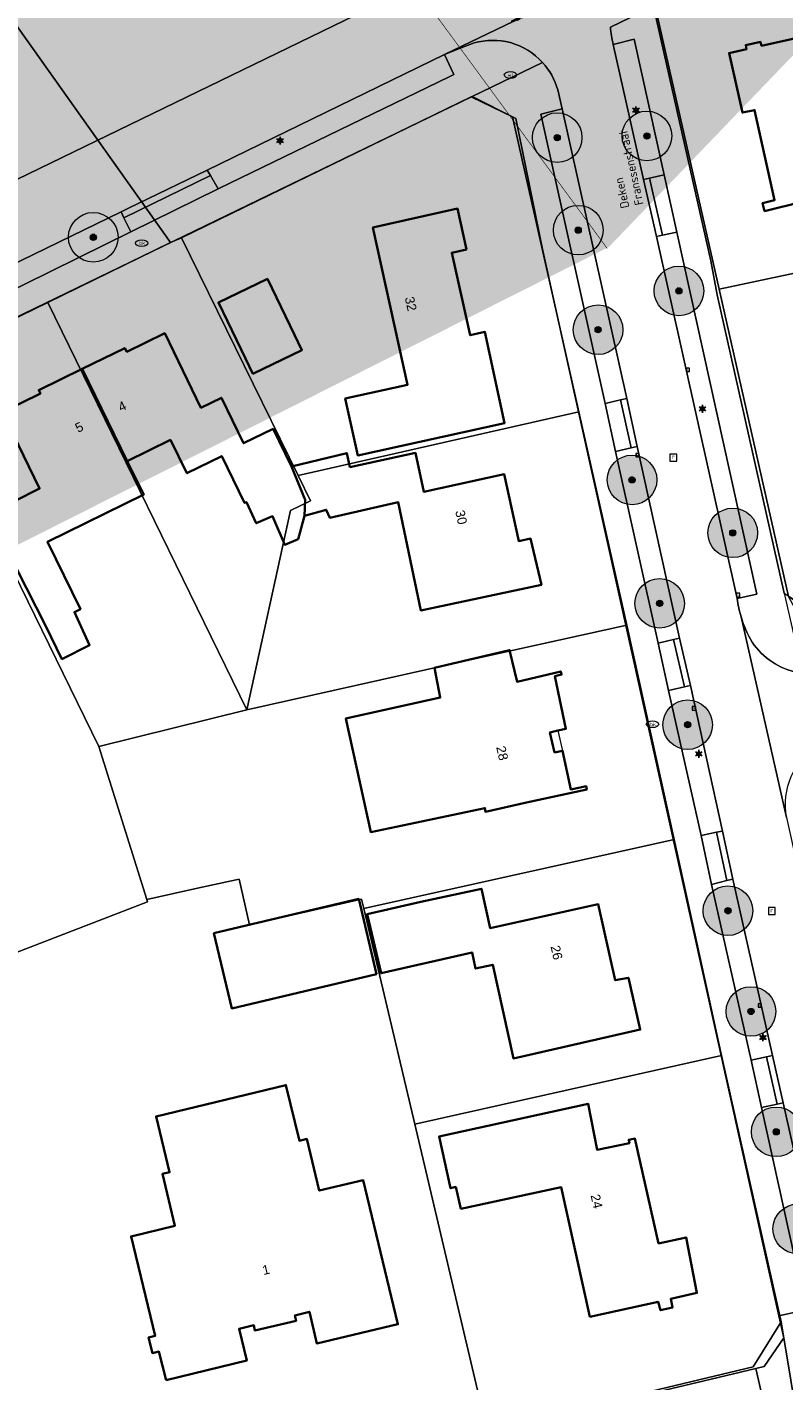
# Model space of a CAD drawing. Header units: millimetres. Extents: x 162876 to 168130, y 402614 to 405602.
# Tile 121 of 256: x 165421 to 165482, y 403750 to 403860. Entities that reach past the tile are written whole.
import ezdxf
from ezdxf import colors
from ezdxf.entities.mleader import LeaderData, LeaderLine
from ezdxf.enums import TextEntityAlignment as Align
from ezdxf.math import Vec2, Vec3

# ---------------------------------------------------------------- set-up
doc = ezdxf.new("R2010")
doc.units = ezdxf.units.MM
doc.linetypes.add('X-CA190022.004-UO-TXT_Tekst 1op200_v0.1$0$AL-TEKENBLADGRENS', pattern=[11.5, 2.5, -1.5, 1, -1.5, 1, -1.5, 2.5])
for name, color, linetype, lineweight in [('X-CA190022.004-UO-BGT_Ondergrond$0$B-WE-KL-WATER_PUT-S', 170, 'Continuous', 25), ('X-CA190022.004-UO-BGT_Ondergrond$0$GE_203_VGOHaag_Lijn_GEM', 253, 'X-CA190022.004-UO-BGT_Ondergrond$0$Heg', 9), ('X-CA190022.004-UO-BGT_Ondergrond$0$GE_314_WGDRijbaanLokaleweg_Vlak_GEM', 253, 'Continuous', 9), ('X-CA190022.004-UO-BGT_Ondergrond$0$GE_317_WGDVoetpad_Vlak_GEM', 253, 'Continuous', 9), ('X-CA190022.004-UO-BGT_Ondergrond$0$GE_322_WGDInrit_Vlak_GEM', 253, 'Continuous', 9), ('X-CA190022.004-UO-BGT_Ondergrond$0$GE_366_OWGBerm_groenvoorziening_Vlak_GEM', 253, 'Continuous', 9), ('X-CA190022.004-UO-BGT_Ondergrond$0$GE_367_OWGBerm_groenvoorziening_grasenk_GEM', 253, 'Continuous', 9), ('X-CA190022.004-UO-BGT_Ondergrond$0$GE_401_OTDErf_Vlak_GEM', 253, 'Continuous', 9), ('X-CA190022.004-UO-BGT_Ondergrond$0$GE_4502_GBKN_Huisnummer_Lijn_GEM', 7, 'Continuous', 9), ('X-CA190022.004-UO-BGT_Ondergrond$0$GE_483_BTDGroenvoorziening_bodembedekkers_GEM', 253, 'Continuous', 9), ('X-CA190022.004-UO-BGT_Ondergrond$0$GE_601_PNDgrondvlakpand_Vlak_MV_GEM', 34, 'Continuous', 35), ('X-CA190022.004-UO-BGT_Ondergrond$0$GE_612_PanddeelOnderbouwOverbouw_Vlak_GEM', 253, 'Continuous', 9), ('X-CA190022.004-UO-BGT_Ondergrond$0$GE_613_PanddeelOnderbouwOverbouw_Lijn_GEM', 253, 'Continuous', 9), ('X-CA190022.004-UO-BGT_Ondergrond$0$GE_861_PALLichtmast_Punt_GEM', 202, 'Continuous', 25), ('X-CA190022.004-UO-BGT_Ondergrond$0$GE_882_PutBrandkraan_Punt_GEM', 150, 'Continuous', 25), ('X-CA190022.004-UO-BGT_Ondergrond$0$GE_885_PutInspectieofRioolput_Punt_GEM', 253, 'Continuous', 9), ('X-CA190022.004-UO-BGT_Ondergrond$0$GE_886_PutKolk_Punt_GEM', 253, 'Continuous', 9), ('X-CA190022.004-UO-BGT_Ondergrond$0$N-WE-RI-PUT_INSPECTIE-S', 253, 'Continuous', 9), ('X-CA190022.004-UO-DWM_Beplanting_v0.1$0$B-WE-GR-BOOM-S AFKOMSTIG UIT BGT', 252, 'Continuous', 0), ('X-CA190022.004-UO-KAD_Percelen$0$B-WE-KG-GRENS_PERCEEL-GV', 150, 'Continuous', 9), ('X-CA190022.004-UO-OPB_Opbreek_v0.1$0$X-XX-AL-T25- LEADER ASFALT', 7, 'Continuous', 25), ('X-CA190022.004-UO-TXT_Tekst 1op200_v0.1$0$X-XX-AL-T35', 7, 'Continuous', 35), ('X-CA190022.004-UO-TXT_Tekst 1op200_v0.1$0$X-XX-AL-TEKENBLADGRENS-G', 7, 'X-CA190022.004-UO-TXT_Tekst 1op200_v0.1$0$AL-TEKENBLADGRENS', 35)]:
    doc.layers.add(name, color=color, linetype=linetype, lineweight=lineweight)
doc.layers.add('X-CA190022.004-UO-DWM_Beplanting_v0.1$0$B-WE-GR-BOOM-S AFKOMSTIG UIT BOMENBESTAND GEMEENTE', color=252, linetype='Continuous')
doc.layers.add('X-CA190022.004-UO-DWM_Beplanting_v0.1$0$B-WE-GR-BOOM-S AFKOMSTIG UIT DTM_v0.4', color=252, linetype='Continuous')
doc.layers.add('X-CA190022.004-UO-TXT_Tekst 1op200_v0.1$0$X-XX-AL-VERWIJZING-V', color=253, linetype='Continuous', lineweight=0, transparency=0.4)
doc.styles.add('X-CA190022.004-UO-BGT_Ondergrond$0$BGT_NAR', font='arial.ttf', dxfattribs={"height": 1})
doc.styles.add('X-CA190022.004-UO-BGT_Ondergrond$0$NLCS-ISO', font='NLCS-ISO.ttf')
doc.styles.add('X-CA190022.004-UO-OPB_Opbreek_v0.1$0$NLCS-ISO-M200-T25', font='NLCS-ISO.ttf', dxfattribs={"height": 0.5})
doc.styles.add('X-CA190022.004-UO-TXT_Tekst 1op200_v0.1$0$NLCS-ISO-M200-T35', font='NLCS-ISO.ttf', dxfattribs={"height": 0.7})
doc.linetypes.add('X-CA190022.004-UO-BGT_Ondergrond$0$Heg', pattern='A,5,-1.5,[2,dgnlstyle-meierijstad.shx,S=0.007937,R=45,X=0,Y=0],-1.5', length=8)

# ---------------------------------------------------------------- blocks, each defined once
blk = doc.blocks.new('X-CA190022.004-UO-BGT_Ondergrond$0$SRI-KOLK-SO')
at = {"color": 0, "linetype": 'ByBlock', "lineweight": 18}
blk.add_lwpolyline([(-1.125, -1.125), (1.125, -1.125), (1.125, 1.125), (-1.125, 1.125)], close=True, dxfattribs=at)
at = {"color": 0, "linetype": 'ByBlock', "lineweight": 18, "style": 'X-CA190022.004-UO-BGT_Ondergrond$0$NLCS-ISO'}
blk.add_text('k', height=1.5, dxfattribs=at).set_placement((0, 0), align=Align.MIDDLE_CENTER)
blk = doc.blocks.new('X-CA190022.004-UO-BGT_Ondergrond$0$IMGEOKolk')
at = {"xscale": 5, "yscale": 5, "zscale": 5}
blk.add_blockref('X-CA190022.004-UO-BGT_Ondergrond$0$SRI-KOLK-SO', (0, 0), dxfattribs=at)
blk = doc.blocks.new('X-CA190022.004-UO-BGT_Ondergrond$0$SKL-WATER_BRANDKRAAN_BRANDPUT-SO')
at = {"color": 0, "linetype": 'ByBlock', "lineweight": 18}
blk.add_ellipse((0, 0), major_axis=(2.5, 0), ratio=0.54, dxfattribs=at)
at = {"color": 0, "linetype": 'ByBlock', "lineweight": 18, "style": 'X-CA190022.004-UO-BGT_Ondergrond$0$NLCS-ISO'}
blk.add_text('bk', height=1.5, dxfattribs=at).set_placement((0.16, 0), align=Align.MIDDLE_CENTER)
blk = doc.blocks.new('X-CA190022.004-UO-BGT_Ondergrond$0$IMGEOBrandkraanput')
at = {"xscale": 5, "yscale": 5, "zscale": 5}
blk.add_blockref('X-CA190022.004-UO-BGT_Ondergrond$0$SKL-WATER_BRANDKRAAN_BRANDPUT-SO', (0, 0), dxfattribs=at)
blk = doc.blocks.new('X-CA190022.004-UO-BGT_Ondergrond$0$N-SIE-WEG_LICHTMAST-SO')
h = blk.add_hatch(color=256)
h.paths.add_polyline_path([(1.16, 0.5, 0.658505), (-1.16, 0.5)])
h.paths.add_polyline_path([(-1.16, -0.5, 0.658505), (1.16, -0.5)])
at = {"flags": 128}
for points in [[(-2.19, 1.27), (-1.1, 0.63)], [(-1.16, 0.5), (1.16, 0.5)], [(0, 1.27), (0, 2.53)], [(1.1, 0.63), (2.19, 1.27)], [(-2.19, -1.27), (-1.1, -0.63)], [(-1.16, -0.5), (1.16, -0.5)], [(0, -1.27), (0, -2.53)], [(2.19, -1.27), (1.1, -0.63)]]:
    blk.add_lwpolyline(points, dxfattribs=at)
at = {"ltscale": 0.5}
blk.add_circle((0, 0), 1.27, dxfattribs=at)
at = {"style": 'X-CA190022.004-UO-BGT_Ondergrond$0$NLCS-ISO'}
blk.add_attdef('TYPE', text='', height=1.8, dxfattribs=at).set_placement((0, 2.53), align=Align.BOTTOM_CENTER)
blk = doc.blocks.new('X-CA190022.004-UO-BGT_Ondergrond$0$IMGEOLichtmastpaal')
at = {"xscale": 5, "yscale": 5, "zscale": 5}
blk.add_blockref('X-CA190022.004-UO-BGT_Ondergrond$0$N-SIE-WEG_LICHTMAST-SO', (0, 6.4), dxfattribs=at)
blk = doc.blocks.new('X-CA190022.004-UO-BGT_Ondergrond$0$SRI-PUT_INSPECTIEPUT_RIOOLPUT-SO')
at = {"color": 0, "linetype": 'ByBlock', "lineweight": 18}
blk.add_lwpolyline([(-1.12, -1.12), (1.12, -1.12), (1.12, 1.12), (-1.12, 1.12)], close=True, dxfattribs=at)
at = {"color": 0, "linetype": 'ByBlock', "lineweight": 18, "style": 'X-CA190022.004-UO-BGT_Ondergrond$0$NLCS-ISO'}
blk.add_text('r', height=1.5, dxfattribs=at).set_placement((0, 0.28), align=Align.MIDDLE_CENTER)
blk = doc.blocks.new('X-CA190022.004-UO-BGT_Ondergrond$0$IMGEOInspectierioolput')
at = {"layer": 'X-CA190022.004-UO-BGT_Ondergrond$0$N-WE-RI-PUT_INSPECTIE-S', "xscale": 10, "yscale": 10, "zscale": 10}
blk.add_blockref('X-CA190022.004-UO-BGT_Ondergrond$0$SRI-PUT_INSPECTIEPUT_RIOOLPUT-SO', (0, 0), dxfattribs=at)
blk = doc.blocks.new('X-CA190022.004-UO-BGT_Ondergrond$0$SKL-WATER_WATERLEIDINGPUT-SO')
at = {"color": 0, "linetype": 'ByBlock', "lineweight": 18}
blk.add_ellipse((0, 0), major_axis=(2.5, 0), ratio=0.54, dxfattribs=at)
at = {"color": 0, "linetype": 'ByBlock', "lineweight": 18, "style": 'X-CA190022.004-UO-BGT_Ondergrond$0$NLCS-ISO'}
blk.add_text('wl', height=1.5, dxfattribs=at).set_placement((0, 0), align=Align.MIDDLE_CENTER)
blk = doc.blocks.new('X-CA190022.004-UO-DWM_Beplanting_v0.1$0$SGR-BOOM_01-SO')
at = {"linetype": 'ByBlock', "lineweight": 18}
h = blk.add_hatch(color=0, dxfattribs=at)
h.dxf.hatch_style = 1
edge = h.paths.add_edge_path()
edge.add_arc((0, 0), 0.25, 0, 360)
at = {"color": 0, "linetype": 'ByBlock', "lineweight": 18}
for radius in [2, 0.25]:
    blk.add_circle((0, 0), radius, dxfattribs=at)
blk = doc.blocks.new('X-CA190022.004-UO-DWM_Beplanting_v0.1$0$IMGEOBoom')
at = {"transparency": 33554457}
h = blk.add_hatch(color=256, dxfattribs=at)
h.dxf.hatch_style = 1
edge = h.paths.add_edge_path()
edge.add_arc((0, 0), 100, 0, 360)
edge = h.paths.add_edge_path(flags=17)
edge.add_arc((0, 0), 12.5, 0, 360)
h = blk.add_hatch()
h.set_pattern_fill('ANGLE', color=256)
h.set_pattern_definition([(0, (0, 0), (0, 6.985), [5.08, -1.905]), (90, (0, 0), (-6.985, 4e-16), [5.08, -1.905])])
edge = h.paths.add_edge_path(flags=17)
edge.add_arc((0, 0), 12.5, 0, 360)
at = {"xscale": 50, "yscale": 50, "zscale": 50}
blk.add_blockref('X-CA190022.004-UO-DWM_Beplanting_v0.1$0$SGR-BOOM_01-SO', (0, 0), dxfattribs=at)

msp = doc.modelspace()

# ---------------------------------------------------------------- linework, layer by layer
at = {"layer": 'X-CA190022.004-UO-BGT_Ondergrond$0$GE_203_VGOHaag_Lijn_GEM'}
msp.add_line((165475.327, 403750.358), (165458.109, 403746.262), dxfattribs=at)
at = {"layer": 'X-CA190022.004-UO-BGT_Ondergrond$0$GE_314_WGDRijbaanLokaleweg_Vlak_GEM', "flags": 128}
for points in [[(165478.305, 403811.974), (165481.96, 403795.79), (165485.43, 403780.168), (165489.74, 403760.491), (165490.137, 403758.733), (165485.103, 403757.574), (165481.697, 403772.782), (165480.837, 403776.605), (165477.651, 403790.821), (165476.805, 403794.698), (165474.217, 403806.45), (165473.354, 403810.267), (165469.938, 403825.724), (165469.082, 403829.58), (165463.884, 403852.941), (165463.532, 403854.483)], [(165481.96, 403795.79), (165478.305, 403811.974)]]:
    msp.add_lwpolyline(points, dxfattribs=at)
at = {"layer": 'X-CA190022.004-UO-BGT_Ondergrond$0$GE_314_WGDRijbaanLokaleweg_Vlak_GEM'}
for centre, radius, start, end in [((165458.138, 403852.892), 5.624, 16.4299, 42.34994), ((165487.271, 403814.671), 9.363, 187.44614, 196.74337), ((165487.254, 403814.682), 9.349, 196.83695, 210.51317), ((165484.031, 403813.187), 5.824, 213.94465, 258.89646), ((165479.99, 403753.647), 5.924, 277.86175, 347.70504)]:
    msp.add_arc(centre, radius, start, end, dxfattribs=at)
at = {"layer": 'X-CA190022.004-UO-BGT_Ondergrond$0$GE_317_WGDVoetpad_Vlak_GEM', "flags": 128}
for points in [[(165471.623, 403809.864), (165472.465, 403806.022), (165475.086, 403794.345), (165475.924, 403790.398), (165479.13, 403776.229), (165479.964, 403772.388), (165483.554, 403756.074), (165481.356, 403755.59), (165462.301, 403841.619), (165460.148, 403852.164), (165456.61, 403853.94), (165462.294, 403856.681)], [(165462.294, 403856.681), (165456.61, 403853.94)], [(165463.532, 403854.483), (165463.884, 403852.941), (165462.155, 403852.506), (165467.356, 403829.176), (165468.172, 403825.317), (165471.623, 403809.864)], [(165456.61, 403853.94), (165400.609, 403826.814), (165366.847, 403810.46), (165328.86, 403792.06), (165322.601, 403789.029)], [(165480.8, 403747.778), (165480.748, 403747.757), (165480.297, 403749.54), (165480.237, 403749.525), (165479.939, 403749.454), (165479.488, 403751.348), (165480.17, 403751.51), (165481.746, 403753.829), (165481.356, 403755.59), (165483.554, 403756.074), (165483.789, 403755.007), (165485.586, 403755.429), (165485.593, 403755.348)], [(165348.251, 403716.459), (165346.27, 403723.08), (165350.15, 403720.58), (165359.274, 403722.75), (165371.994, 403725.776), (165405.018, 403733.632), (165411.175, 403735.097), (165446.436, 403743.485), (165458.109, 403746.262), (165475.327, 403750.358), (165479.488, 403751.348), (165479.939, 403749.454), (165478.511, 403749.11), (165459.777, 403744.806), (165460.237, 403742.823), (165459.264, 403742.591), (165458.803, 403744.581), (165453.618, 403743.38), (165446.501, 403741.654)]]:
    msp.add_lwpolyline(points, dxfattribs=at)
at = {"layer": 'X-CA190022.004-UO-BGT_Ondergrond$0$GE_317_WGDVoetpad_Vlak_GEM', "extrusion": (0, 0, -1)}
for centre, radius, start, end in [((-165458.138, 403852.892), 5.624, 137.65006, 163.5701), ((-165487.271, 403814.671), 9.363, 343.25663, 352.55386), ((-165487.254, 403814.682), 9.349, 329.48683, 343.16305), ((-165484.031, 403813.187), 5.824, 281.10354, 326.05535), ((-165479.99, 403753.647), 5.924, 192.29496, 262.13825)]:
    msp.add_arc(centre, radius, start, end, dxfattribs=at)
at = {"layer": 'X-CA190022.004-UO-BGT_Ondergrond$0$GE_322_WGDInrit_Vlak_GEM', "flags": 128}
for points in [[(165435.512, 403847.569), (165428.534, 403844.167), (165428.309, 403844.631), (165428.91, 403844.923), (165435.261, 403848.004), (165435.512, 403847.569)], [(165436.132, 403846.493), (165429.088, 403843.027), (165428.534, 403844.167), (165435.512, 403847.569), (165436.132, 403846.493)], [(165470.923, 403847.361), (165471.974, 403842.749), (165471.484, 403842.64), (165471.48, 403842.659), (165470.436, 403847.249), (165470.923, 403847.361)], [(165472.103, 403847.633), (165473.127, 403843.006), (165471.974, 403842.749), (165470.923, 403847.361), (165472.103, 403847.633)], [(165468.595, 403829.466), (165469.451, 403825.612), (165468.172, 403825.317), (165467.356, 403829.176), (165468.595, 403829.466)], [(165469.082, 403829.58), (165469.938, 403825.724), (165469.451, 403825.612), (165468.595, 403829.466), (165469.082, 403829.58)], [(165472.867, 403810.153), (165473.732, 403806.331), (165472.465, 403806.022), (165471.623, 403809.864), (165472.867, 403810.153)], [(165473.354, 403810.267), (165474.217, 403806.45), (165473.732, 403806.331), (165472.867, 403810.153), (165473.354, 403810.267)], [(165476.315, 403794.597), (165477.168, 403790.703), (165475.924, 403790.398), (165475.086, 403794.345), (165476.315, 403794.597)], [(165476.805, 403794.698), (165477.651, 403790.821), (165477.263, 403790.726), (165477.168, 403790.703), (165476.315, 403794.597), (165476.805, 403794.698)], [(165480.349, 403776.497), (165481.218, 403772.673), (165479.964, 403772.388), (165479.13, 403776.229), (165480.349, 403776.497)], [(165480.837, 403776.605), (165481.697, 403772.782), (165481.218, 403772.673), (165480.349, 403776.497), (165480.837, 403776.605)]]:
    msp.add_lwpolyline(points, dxfattribs=at)
at = {"layer": 'X-CA190022.004-UO-BGT_Ondergrond$0$GE_366_OWGBerm_groenvoorziening_Vlak_GEM', "flags": 128}
for points in [[(165454.828, 403855.568), (165436.132, 403846.493), (165435.512, 403847.569), (165435.261, 403848.004), (165454.377, 403857.324), (165455.146, 403855.716), (165454.828, 403855.568)], [(165429.088, 403843.027), (165414.101, 403835.622), (165413.449, 403836.852), (165413.209, 403837.305), (165428.309, 403844.631), (165428.534, 403844.167), (165429.088, 403843.027)], [(165473.127, 403843.006), (165479.59, 403813.805), (165477.987, 403813.458), (165471.484, 403842.64), (165471.974, 403842.749), (165473.127, 403843.006)], [(165481.697, 403772.782), (165485.103, 403757.574), (165485.318, 403756.62), (165485.586, 403755.429), (165483.789, 403755.007), (165483.554, 403756.074), (165479.964, 403772.388), (165481.218, 403772.673), (165481.697, 403772.782)]]:
    msp.add_lwpolyline(points, dxfattribs=at)
at = {"layer": 'X-CA190022.004-UO-BGT_Ondergrond$0$GE_366_OWGBerm_groenvoorziening_Vlak_GEM', "extrusion": (0, 0, -1)}
msp.add_arc((-165487.963, 403796.755), 6.08, 350.87249, 54.58697, dxfattribs=at)
at = {"layer": 'X-CA190022.004-UO-BGT_Ondergrond$0$GE_401_OTDErf_Vlak_GEM', "flags": 128}
for points in [[(165485.63, 403859.3), (165488.151, 403859.873), (165489.521, 403854.125), (165487.9, 403853.73), (165489.41, 403846.97), (165480.2, 403844.7), (165480.04, 403845.35), (165481.01, 403845.57), (165479.4, 403852.85), (165478.41, 403852.64), (165477.34, 403857.45), (165478.74, 403857.76), (165478.69, 403858.09), (165479.87, 403858.35), (165479.96, 403858.03), (165485.63, 403859.3)], [(165456.61, 403853.94), (165460.148, 403852.164), (165462.301, 403841.619), (165481.356, 403755.59), (165481.746, 403753.829), (165480.17, 403751.51), (165479.488, 403751.348), (165475.327, 403750.358), (165458.109, 403746.262), (165446.436, 403743.485), (165411.175, 403735.097), (165405.018, 403733.632), (165371.994, 403725.776), (165359.274, 403722.75), (165350.15, 403720.58), (165346.27, 403723.08), (165326.91, 403787.77), (165328.86, 403792.06), (165366.847, 403810.46), (165400.609, 403826.814), (165456.61, 403853.94)], [(165456.16, 403841.59), (165454.98, 403841.34), (165456.47, 403834.68), (165457.65, 403834.95), (165459.24, 403827.6), (165447.39, 403824.99), (165446.38, 403829.58), (165451.41, 403830.69), (165448.61, 403843.37), (165455.43, 403844.9), (165456.16, 403841.59)], [(165442.29, 403834.73), (165442.887, 403833.486), (165438.937, 403831.576), (165438.34, 403832.82), (165436.16, 403837.32), (165440.11, 403839.23), (165442.29, 403834.73)], [(165417.67, 403820.29), (165421.73, 403822.32), (165418.75, 403828.48), (165421.8, 403829.98), (165421.66, 403830.27), (165425.176, 403831.982), (165428.6, 403833.65), (165428.78, 403833.36), (165431.83, 403834.85), (165434.75, 403828.84), (165436.4, 403829.64), (165438.19, 403825.97), (165440.57, 403827.13), (165442.04, 403824.109), (165446.522, 403825.165), (165446.752, 403824.044), (165452.04, 403825.19), (165452.72, 403822.06), (165459.21, 403823.47), (165460.38, 403818.09), (165461.33, 403818.28), (165462.2, 403814.56), (165452.468, 403812.486), (165450.662, 403821.223), (165445.134, 403819.969), (165444.858, 403820.617), (165443.104, 403820.117)], [(165443.104, 403820.117), (165442.581, 403818.248), (165441.513, 403817.774), (165440.519, 403820.081), (165439.204, 403819.522), (165438.412, 403821.234), (165438.272, 403821.165), (165436.419, 403824.934), (165433.61, 403823.552), (165432.286, 403826.244), (165428.804, 403824.532), (165430.128, 403821.84), (165422.366, 403818.022), (165425.032, 403812.602), (165424.539, 403812.36), (165425.768, 403809.697), (165423.531, 403808.57), (165422.232, 403811.226), (165419.9, 403815.82)], [(165454.052, 403805.467), (165453.581, 403807.859), (165459.64, 403809.29), (165460.24, 403806.74), (165463.77, 403807.57), (165463.83, 403807.32), (165463.3, 403807.18), (165464.18, 403802.95), (165463.54, 403802.8), (165462.891, 403802.658), (165463.273, 403801.033), (165463.897, 403801.18), (165464.59, 403798.04), (165465.82, 403798.31), (165465.86, 403798.06), (165460.99, 403796.99), (165457.692, 403796.251), (165457.645, 403796.544), (165448.439, 403794.612), (165446.433, 403803.786), (165454.052, 403805.467)], [(165452.48, 403789), (165457.37, 403790.05), (165458.06, 403786.87), (165466.79, 403788.79), (165468.16, 403782.66), (165469.22, 403782.87), (165470.17, 403778.69), (165459.941, 403776.363), (165458.275, 403783.919), (165456.898, 403783.611), (165456.609, 403784.903), (165449.269, 403783.234), (165448.142, 403787.99), (165452.48, 403789)], [(165435.793, 403786.467), (165447.469, 403789.224), (165448.902, 403783.155), (165437.226, 403780.398), (165435.793, 403786.467)], [(165431.936, 403750.409), (165431.352, 403752.714), (165430.827, 403752.587), (165430.522, 403753.85), (165431.046, 403753.977), (165429.106, 403762.006), (165432.644, 403762.861), (165431.633, 403767.041), (165432.216, 403767.182), (165431.128, 403771.682), (165441.597, 403774.213), (165442.682, 403769.722), (165443.275, 403769.866), (165444.283, 403765.696), (165447.822, 403766.551), (165450.634, 403754.919), (165444.103, 403753.364), (165443.494, 403755.923), (165442.322, 403755.631), (165442.424, 403755.203), (165439.103, 403754.41), (165439.001, 403754.838), (165437.826, 403754.558), (165438.447, 403751.985), (165431.936, 403750.409)], [(165455.308, 403765.988), (165454.88, 403765.89), (165453.95, 403770.05), (165465.97, 403772.7), (165466.69, 403768.99), (165469.3, 403769.52), (165469.25, 403769.8), (165469.74, 403769.89), (165471.66, 403761.44), (165473.87, 403761.92), (165474.75, 403757.44), (165472.63, 403756.96), (165472.78, 403756.28), (165471.82, 403756.05), (165471.63, 403756.72), (165466.12, 403755.52), (165463.793, 403765.984), (165455.711, 403764.231), (165455.308, 403765.988)]]:
    msp.add_lwpolyline(points, dxfattribs=at)
at = {"layer": 'X-CA190022.004-UO-BGT_Ondergrond$0$GE_483_BTDGroenvoorziening_bodembedekkers_GEM', "flags": 128}
for points in [[(165463.884, 403852.941), (165469.082, 403829.58), (165468.595, 403829.466), (165467.356, 403829.176), (165462.155, 403852.506), (165463.884, 403852.941)], [(165469.938, 403825.724), (165473.354, 403810.267), (165472.867, 403810.153), (165471.623, 403809.864), (165468.172, 403825.317), (165469.451, 403825.612), (165469.938, 403825.724)], [(165474.217, 403806.45), (165476.805, 403794.698), (165476.315, 403794.597), (165475.086, 403794.345), (165472.465, 403806.022), (165473.732, 403806.331), (165474.217, 403806.45)], [(165477.651, 403790.821), (165480.837, 403776.605), (165480.349, 403776.497), (165479.13, 403776.229), (165475.924, 403790.398), (165477.168, 403790.703), (165477.263, 403790.726), (165477.651, 403790.821)]]:
    msp.add_lwpolyline(points, dxfattribs=at)
at = {"layer": 'X-CA190022.004-UO-BGT_Ondergrond$0$GE_601_PNDgrondvlakpand_Vlak_MV_GEM', "flags": 128}
for points in [[(165487.9, 403853.73), (165489.41, 403846.97), (165480.2, 403844.7), (165480.04, 403845.35), (165481.01, 403845.57), (165479.4, 403852.85), (165478.41, 403852.64), (165477.34, 403857.45), (165478.74, 403857.76), (165478.69, 403858.09), (165479.87, 403858.35), (165479.96, 403858.03), (165485.63, 403859.3), (165488.151, 403859.873), (165489.521, 403854.125), (165487.9, 403853.73)], [(165456.16, 403841.59), (165454.98, 403841.34), (165456.47, 403834.68), (165457.65, 403834.95), (165459.24, 403827.6), (165447.39, 403824.99), (165446.38, 403829.58), (165451.41, 403830.69), (165448.61, 403843.37), (165455.43, 403844.9), (165456.16, 403841.59)], [(165438.34, 403832.82), (165436.16, 403837.32), (165440.11, 403839.23), (165442.29, 403834.73), (165442.887, 403833.486), (165438.937, 403831.576), (165438.34, 403832.82)], [(165425.176, 403831.982), (165428.6, 403833.65), (165428.78, 403833.36), (165431.83, 403834.85), (165434.75, 403828.84), (165436.4, 403829.64), (165438.19, 403825.97), (165440.57, 403827.13), (165442.04, 403824.109), (165443.162, 403821.403), (165443.104, 403820.117), (165442.581, 403818.248), (165441.513, 403817.774), (165440.519, 403820.081), (165439.204, 403819.522), (165438.412, 403821.234), (165438.272, 403821.165), (165436.419, 403824.934), (165433.61, 403823.552), (165432.286, 403826.244), (165428.804, 403824.532), (165425.176, 403831.982)], [(165428.804, 403824.532), (165430.128, 403821.84), (165422.366, 403818.022), (165425.032, 403812.602), (165424.539, 403812.36), (165425.768, 403809.697), (165423.531, 403808.57), (165422.232, 403811.226), (165419.9, 403815.82), (165417.67, 403820.29), (165421.73, 403822.32), (165418.75, 403828.48), (165421.8, 403829.98), (165421.66, 403830.27), (165425.176, 403831.982), (165428.804, 403824.532)], [(165446.752, 403824.044), (165452.04, 403825.19), (165452.72, 403822.06), (165459.21, 403823.47), (165460.38, 403818.09), (165461.33, 403818.28), (165462.2, 403814.56), (165452.468, 403812.486), (165450.662, 403821.223), (165445.134, 403819.969), (165444.858, 403820.617), (165443.104, 403820.117), (165443.162, 403821.403), (165442.04, 403824.109), (165446.522, 403825.165), (165446.752, 403824.044)], [(165463.54, 403802.8), (165462.891, 403802.658), (165463.273, 403801.033), (165463.897, 403801.18), (165464.59, 403798.04), (165465.82, 403798.31), (165465.86, 403798.06), (165460.99, 403796.99), (165457.692, 403796.251), (165457.645, 403796.544), (165448.439, 403794.612), (165446.433, 403803.786), (165454.052, 403805.467), (165453.581, 403807.859), (165459.64, 403809.29), (165460.24, 403806.74), (165463.77, 403807.57), (165463.83, 403807.32), (165463.3, 403807.18), (165464.18, 403802.95), (165463.54, 403802.8)], [(165452.48, 403789), (165457.37, 403790.05), (165458.06, 403786.87), (165466.79, 403788.79), (165468.16, 403782.66), (165469.22, 403782.87), (165470.17, 403778.69), (165459.941, 403776.363), (165458.275, 403783.919), (165456.898, 403783.611), (165456.609, 403784.903), (165449.269, 403783.234), (165448.142, 403787.99), (165452.48, 403789)], [(165435.793, 403786.467), (165447.469, 403789.224), (165448.902, 403783.155), (165437.226, 403780.398), (165435.793, 403786.467)], [(165431.936, 403750.409), (165431.352, 403752.714), (165430.827, 403752.587), (165430.522, 403753.85), (165431.046, 403753.977), (165429.106, 403762.006), (165432.644, 403762.861), (165431.633, 403767.041), (165432.216, 403767.182), (165431.128, 403771.682), (165441.597, 403774.213), (165442.682, 403769.722), (165443.275, 403769.866), (165444.283, 403765.696), (165447.822, 403766.551), (165450.634, 403754.919), (165444.103, 403753.364), (165443.494, 403755.923), (165442.322, 403755.631), (165442.424, 403755.203), (165439.103, 403754.41), (165439.001, 403754.838), (165437.826, 403754.558), (165438.447, 403751.985), (165431.936, 403750.409)], [(165455.308, 403765.988), (165454.88, 403765.89), (165453.95, 403770.05), (165465.97, 403772.7), (165466.69, 403768.99), (165469.3, 403769.52), (165469.25, 403769.8), (165469.74, 403769.89), (165471.66, 403761.44), (165473.87, 403761.92), (165474.75, 403757.44), (165472.63, 403756.96), (165472.78, 403756.28), (165471.82, 403756.05), (165471.63, 403756.72), (165466.12, 403755.52), (165463.793, 403765.984), (165455.711, 403764.231), (165455.308, 403765.988)]]:
    msp.add_lwpolyline(points, dxfattribs=at)
at = {"layer": 'X-CA190022.004-UO-BGT_Ondergrond$0$GE_612_PanddeelOnderbouwOverbouw_Vlak_GEM', "flags": 128}
msp.add_lwpolyline([(165463.54, 403802.8), (165463.897, 403801.18), (165463.273, 403801.033), (165462.891, 403802.658), (165463.54, 403802.8)], dxfattribs=at)
at = {"layer": 'X-CA190022.004-UO-BGT_Ondergrond$0$GE_613_PanddeelOnderbouwOverbouw_Lijn_GEM'}
msp.add_line((165463.54, 403802.8), (165463.897, 403801.18), dxfattribs=at)
at = {"layer": 'X-CA190022.004-UO-KAD_Percelen$0$B-WE-KG-GRENS_PERCEEL-GV', "flags": 128}
msp.add_lwpolyline([(165411.563, 403832.058), (165422.405, 403837.322), (165432.29, 403842.158), (165414.648, 403867.011)], dxfattribs=at)
for points in [[(165442.587, 403823.377), (165465.213, 403828.507), (165459.871, 403852.29), (165456.543, 403853.918), (165433.171, 403842.55)], [(165433.171, 403842.55), (165432.29, 403842.158), (165422.405, 403837.322), (165438.448, 403804.485), (165441.971, 403820.564), (165443.592, 403821.331), (165442.587, 403823.377)], [(165476.531, 403838.4), (165482.14, 403813.619), (165485.751, 403811.325), (165496.586, 403813.638), (165507.284, 403826.219), (165489.721, 403841.211)], [(165426.513, 403801.51), (165438.448, 403804.485), (165422.405, 403837.322), (165411.563, 403832.058)], [(165430.386, 403789.186), (165426.513, 403801.51), (165411.563, 403832.058), (165383.276, 403818.291), (165366.642, 403810.195), (165385.608, 403771.136), (165395.593, 403775.114), (165406.943, 403779.636), (165411.111, 403781.367), (165416.219, 403783.512), (165430.445, 403788.999)], [(165465.213, 403828.507), (165442.587, 403823.377), (165443.592, 403821.331), (165441.971, 403820.564), (165438.448, 403804.485), (165454.655, 403808.096), (165459.942, 403809.274), (165469.095, 403811.313)], [(165438.649, 403787.139), (165447.705, 403789.191), (165447.877, 403788.458), (165472.909, 403794.011), (165469.095, 403811.313), (165459.942, 403809.274), (165454.655, 403808.096), (165438.448, 403804.485), (165426.513, 403801.51), (165430.386, 403789.186), (165434.218, 403790.031), (165437.817, 403790.81)], [(165451.989, 403771.06), (165476.721, 403776.593), (165474.352, 403787.415), (165472.909, 403794.011), (165447.877, 403788.458)], [(165430.386, 403789.186), (165430.445, 403788.999), (165416.219, 403783.512), (165411.111, 403781.367), (165406.943, 403779.636), (165417.244, 403736.634), (165426.893, 403738.932), (165431.213, 403739.961), (165457.839, 403746.302), (165451.989, 403771.06), (165447.877, 403788.458), (165447.705, 403789.191), (165438.649, 403787.139), (165437.817, 403790.81), (165434.218, 403790.031)], [(165451.989, 403771.06), (165457.839, 403746.302), (165471.092, 403749.508), (165479.271, 403751.487), (165481.531, 403755.119), (165476.721, 403776.593)], [(165391.917, 403717.093), (165408.458, 403721.036), (165423.895, 403724.715), (165428.377, 403725.818), (165453.285, 403731.719), (165455.345, 403732.374), (165481.79, 403738.476), (165484.652, 403736.3), (165481.531, 403755.119), (165479.271, 403751.487), (165471.092, 403749.508), (165457.839, 403746.302), (165431.213, 403739.961), (165426.893, 403738.932), (165417.244, 403736.634), (165396.598, 403731.696), (165374.404, 403726.389), (165371.68, 403725.783), (165350.191, 403720.664), (165346.422, 403722.843), (165351.9, 403704.52), (165353.94, 403708.04), (165376.242, 403713.357), (165380.334, 403714.316)]]:
    msp.add_lwpolyline(points, close=True, dxfattribs=at)

# ---------------------------------------------------------------- block references
at = {"layer": 'X-CA190022.004-UO-BGT_Ondergrond$0$B-WE-KL-WATER_PUT-S', "xscale": 0.2, "yscale": 0.2, "zscale": 0.2}
msp.add_blockref('X-CA190022.004-UO-BGT_Ondergrond$0$SKL-WATER_WATERLEIDINGPUT-SO', (165459.708, 403855.677), dxfattribs=at)
at = {"layer": 'X-CA190022.004-UO-BGT_Ondergrond$0$GE_861_PALLichtmast_Punt_GEM', "xscale": 0.025, "yscale": 0.025, "zscale": 0.025}
for p in [(165469.833, 403852.671), (165441.123, 403850.219), (165475.189, 403828.598), (165474.898, 403800.768), (165480.074, 403777.893)]:
    msp.add_blockref('X-CA190022.004-UO-BGT_Ondergrond$0$IMGEOLichtmastpaal', p, dxfattribs=at)
at = {"layer": 'X-CA190022.004-UO-BGT_Ondergrond$0$GE_882_PutBrandkraan_Punt_GEM', "xscale": 0.04, "yscale": 0.04, "zscale": 0.02}
for p in [(165429.967, 403842.114), (165471.166, 403803.31)]:
    msp.add_blockref('X-CA190022.004-UO-BGT_Ondergrond$0$IMGEOBrandkraanput', p, dxfattribs=at)
at = {"layer": 'X-CA190022.004-UO-BGT_Ondergrond$0$GE_885_PutInspectieofRioolput_Punt_GEM', "xscale": 0.025, "yscale": 0.025, "zscale": 0.025}
for p in [(165472.838, 403824.82), (165480.79, 403788.247)]:
    msp.add_blockref('X-CA190022.004-UO-BGT_Ondergrond$0$IMGEOInspectierioolput', p, dxfattribs=at)
at = {"layer": 'X-CA190022.004-UO-BGT_Ondergrond$0$GE_886_PutKolk_Punt_GEM', "xscale": 0.025, "yscale": 0.025, "zscale": 0.025}
for p in [(165474.012, 403831.896), (165469.949, 403825.012), (165478.076, 403813.74), (165474.506, 403804.6), (165479.826, 403780.624)]:
    msp.add_blockref('X-CA190022.004-UO-BGT_Ondergrond$0$IMGEOKolk', p, dxfattribs=at)
at = {"layer": 'X-CA190022.004-UO-DWM_Beplanting_v0.1$0$B-WE-GR-BOOM-S AFKOMSTIG UIT BGT', "xscale": 0.02, "yscale": 0.02, "zscale": 0.02}
for p in [(165426.064, 403842.588), (165473.293, 403838.264), (165466.778, 403835.129), (165469.517, 403823.02), (165477.638, 403818.748), (165471.739, 403813.061), (165473.999, 403803.27), (165477.247, 403788.272), (165479.101, 403780.145), (165481.14, 403770.437), (165482.87, 403762.607)]:
    msp.add_blockref('X-CA190022.004-UO-DWM_Beplanting_v0.1$0$IMGEOBoom', p, dxfattribs=at)
at = {"layer": 'X-CA190022.004-UO-DWM_Beplanting_v0.1$0$B-WE-GR-BOOM-S AFKOMSTIG UIT BOMENBESTAND GEMEENTE', "xscale": 0.02, "yscale": 0.02, "zscale": 0.02}
for p in [(165426.064, 403842.588), (165473.293, 403838.264), (165466.778, 403835.129), (165469.517, 403823.02), (165477.638, 403818.748), (165471.739, 403813.061), (165473.999, 403803.27)]:
    msp.add_blockref('X-CA190022.004-UO-DWM_Beplanting_v0.1$0$IMGEOBoom', p, dxfattribs=at)
at = {"layer": 'X-CA190022.004-UO-DWM_Beplanting_v0.1$0$B-WE-GR-BOOM-S AFKOMSTIG UIT DTM_v0.4', "linetype": 'ByBlock', "lineweight": -2, "xscale": 0.02, "yscale": 0.02, "zscale": 0.02}
for p in [(165463.478, 403850.627, 9.076), (165470.711, 403850.762, 9.177), (165465.172, 403843.163, 9.003)]:
    msp.add_blockref('X-CA190022.004-UO-DWM_Beplanting_v0.1$0$IMGEOBoom', p, dxfattribs=at)

# ---------------------------------------------------------------- texts
at = {"layer": 'X-CA190022.004-UO-BGT_Ondergrond$0$GE_4502_GBKN_Huisnummer_Lijn_GEM', "style": 'X-CA190022.004-UO-BGT_Ondergrond$0$BGT_NAR'}
for s, rotation, p in [('32', 282.6, (165451.675, 403837.22)), ('4', 26, (165428.393, 403828.96)), ('5', 26, (165424.928, 403827.273)), ('30', 282.3, (165455.74, 403820.008)), ('28', 283.2, (165459.047, 403800.979)), ('26', 282.6, (165463.433, 403784.897)), ('24', 282.8, (165466.658, 403764.831)), ('1', 13.4, (165439.99, 403759.315))]:
    msp.add_text(s, height=0.75, rotation=rotation, dxfattribs=at).set_placement(p, align=Align.MIDDLE_CENTER)
at = {"layer": 'X-CA190022.004-UO-TXT_Tekst 1op200_v0.1$0$X-XX-AL-T35', "insert": (165468.624, 403844.861), "char_height": 0.7, "attachment_point": 1, "rotation": 102.47233, "style": 'X-CA190022.004-UO-TXT_Tekst 1op200_v0.1$0$NLCS-ISO-M200-T35'}
msp.add_mtext_dynamic_manual_height_columns('Deken \\PFranssenstraat', width=25.88353, gutter_width=8.75, heights=[0], dxfattribs=at)

# ---------------------------------------------------------------- leaders
at = {"layer": 'X-CA190022.004-UO-OPB_Opbreek_v0.1$0$X-XX-AL-T25- LEADER ASFALT'}
ml = msp.add_multileader_mtext('Standard', dxfattribs=at)
ml.set_content('\\A1;Wegvak 2.14; Rijbaan Burgemeester Schrevensingel\\PGem. totale dikte 189mm.\\P\\PTeerhoudend:\\PFrezen asfalt 25mm:  ^I^I45.0m{\\H0.7x;\\S2^ ;\\H1.42857x;\\P\\PTeervrij:\\POpbreken 164mm:^I^I^I45.0}m{\\H0.7x;\\S2^ ;\\H1.42857x;\\PZaagsnede 189mm:^I^I^I3.5m }', color=256, style='X-CA190022.004-UO-OPB_Opbreek_v0.1$0$NLCS-ISO-M200-T25')
ml.set_leader_properties(color=256, linetype='ByLayer', lineweight=-1)
ml.build(insert=Vec2(0, 0))
ml.multileader.update_dxf_attribs({"text_left_attachment_type": 5, "text_right_attachment_type": 5, "dogleg_length": 0.5, "arrow_head_size": 0.5})
ctx = ml.context
ctx.base_point, ctx.char_height, ctx.arrow_head_size, ctx.landing_gap_size, ctx.plane_origin, ctx.plane_x_axis, ctx.plane_y_axis = Vec3(165459.964, 403860.098), 0.5, 0.5, 0.18, Vec3(165407.927, 403895.465), Vec3(0.8930575, 0.4499426), Vec3(-0.4499426, 0.8930575)
ctx.left_attachment, ctx.right_attachment = 5, 5
notes = []
notes.append((ctx, [(1, (1, 1, 0), (165474.597, 403867.471), (-0.8930575, -0.4499426), 0.5, [(0, [(165467.146, 403882.426)], 0, [])])]))
ctx.mtext.insert, ctx.mtext.text_direction, ctx.mtext.rotation, ctx.mtext.width, ctx.mtext.flow_direction = Vec3(165456.833, 403866.714), Vec3(0.8930575, 0.4499426), 0.466701, 15.7585, 5
ctx.mtext.has_bg_fill, ctx.mtext.bg_color, ctx.mtext.bg_scale_factor, ctx.mtext.bg_transparency, ctx.mtext.use_window_bg_color = 1, -1027028792, 1.5, 0, 1
for ctx, leaders in notes:
    for number, flags, end, landing, length, lines in leaders:
        leader = LeaderData()
        leader.index, (leader.has_last_leader_line, leader.has_dogleg_vector, leader.attachment_direction) = number, flags
        leader.last_leader_point, leader.dogleg_vector, leader.dogleg_length = Vec3(end), Vec3(landing), length
        for number, points, colour, breaks in lines:
            line = LeaderLine()
            line.index, line.vertices, line.color, line.breaks = number, Vec3.list(points), colors.encode_raw_color(colour), breaks
            leader.lines.append(line)
        ctx.leaders.append(leader)

# ---------------------------------------------------------------- next in the draw order: hatches: boundary and pattern name
at = {"layer": 'X-CA190022.004-UO-TXT_Tekst 1op200_v0.1$0$X-XX-AL-VERWIJZING-V'}
h = msp.add_hatch(color=256, dxfattribs=at)
h.dxf.hatch_style = 1
h.paths.add_polyline_path([(165464.919, 403840.427), (165429.383, 403874.578), (165436.637, 403882.126), (165438.662, 403884.233), (165419.079, 403887.244), (165428.612, 403878.083), (165285.905, 403806.186), (165302.209, 403758.452)])
h = msp.add_hatch(color=256, dxfattribs=at)
h.dxf.hatch_style = 1
h.paths.add_polyline_path([(165449.202, 403882.613), (165440.315, 403883.979), (165436.637, 403882.126), (165429.383, 403874.578), (165464.919, 403840.427), (165467.631, 403841.794), (165469.033, 403843.252)])
h = msp.add_hatch(color=256, dxfattribs=at)
h.dxf.hatch_style = 1
h.paths.add_polyline_path([(165471.506, 403877.339), (165470.295, 403878.587), (165468.473, 403879.052), (165464.873, 403880.204), (165449.202, 403882.613), (165469.033, 403843.252), (165489.15, 403864.185)])

# ---------------------------------------------------------------- next in the draw order: linework, layer by layer
at = {"layer": 'X-CA190022.004-UO-BGT_Ondergrond$0$GE_314_WGDRijbaanLokaleweg_Vlak_GEM', "flags": 128}
for points in [[(165317.94, 403797.77), (165450.872, 403862.295), (165453.492, 403863.567), (165458.165, 403865.835), (165462.706, 403868.039), (165466.438, 403869.85), (165467.289, 403870.263), (165468.64, 403870.919), (165502.733, 403887.468), (165505.358, 403882.061), (165500.643, 403879.766), (165497.473, 403878.224), (165471.615, 403865.64), (165471.159, 403865.418), (165454.377, 403857.324), (165435.261, 403848.004), (165428.91, 403844.923), (165428.309, 403844.631), (165413.209, 403837.305)], [(165456.783, 403858.278), (165455.396, 403857.728), (165454.377, 403857.324), (165471.159, 403865.418)], [(165468.001, 403858.149), (165470.436, 403847.249), (165471.48, 403842.659), (165471.484, 403842.64), (165477.987, 403813.458)]]:
    msp.add_lwpolyline(points, dxfattribs=at)
at = {"layer": 'X-CA190022.004-UO-BGT_Ondergrond$0$GE_314_WGDRijbaanLokaleweg_Vlak_GEM'}
for centre, radius, start, end in [((165474.242, 403859.858), 6.471, 182.79791, 195.31206), ((165458.272, 403852.494), 5.973, 76.19074, 104.43823), ((165458.136, 403852.884), 5.631, 42.39986, 73.89143)]:
    msp.add_arc(centre, radius, start, end, dxfattribs=at)
at = {"layer": 'X-CA190022.004-UO-BGT_Ondergrond$0$GE_317_WGDVoetpad_Vlak_GEM', "flags": 128}
for points in [[(165510.661, 403882.579), (165512.35, 403880.95), (165491.124, 403870.755), (165481.737, 403866.247), (165478.197, 403864.547), (165471.251, 403861.21), (165471, 403861.09), (165467.779, 403859.542)], [(165467.779, 403859.542), (165471, 403861.09), (165471.251, 403861.21)], [(165471.251, 403861.21), (165475.856, 403840.688), (165476.379, 403837.959), (165481.78, 403813.875), (165483.274, 403807.407)], [(165325.738, 403794.868), (165326.857, 403795.411), (165327.621, 403793.735), (165339.98, 403799.513), (165347.094, 403803.171), (165362.648, 403810.66), (165366.049, 403812.297), (165380.865, 403819.26), (165399.129, 403828.253), (165404.983, 403831.214), (165410.955, 403834.139), (165414.101, 403835.622), (165429.088, 403843.027), (165436.132, 403846.493), (165454.828, 403855.568), (165455.146, 403855.716), (165454.377, 403857.324), (165455.396, 403857.728), (165456.783, 403858.278)], [(165477.987, 403813.458), (165479.59, 403813.805), (165473.127, 403843.006), (165472.103, 403847.633), (165469.685, 403858.555), (165468.001, 403858.149)]]:
    msp.add_lwpolyline(points, dxfattribs=at)
at = {"layer": 'X-CA190022.004-UO-BGT_Ondergrond$0$GE_317_WGDVoetpad_Vlak_GEM', "extrusion": (0, 0, -1)}
for centre, radius, start, end in [((-165474.242, 403859.858), 6.471, 344.68794, 357.20209), ((-165458.272, 403852.494), 5.973, 75.56177, 103.80926), ((-165458.136, 403852.884), 5.631, 106.10857, 137.60014)]:
    msp.add_arc(centre, radius, start, end, dxfattribs=at)
at = {"layer": 'X-CA190022.004-UO-BGT_Ondergrond$0$GE_367_OWGBerm_groenvoorziening_grasenk_GEM', "flags": 128}
msp.add_lwpolyline([(165458.165, 403865.835), (165453.492, 403863.567), (165450.872, 403862.295), (165317.94, 403797.77), (165231.732, 403754.658), (165230.844, 403754.214), (165229.928, 403753.755), (165229.746, 403753.668)], dxfattribs=at)
at = {"layer": 'X-CA190022.004-UO-BGT_Ondergrond$0$GE_401_OTDErf_Vlak_GEM', "flags": 128}
msp.add_lwpolyline([(165538.32, 403862.77), (165503.758, 403822.41), (165496.379, 403813.731), (165496.378, 403813.731), (165485.591, 403811.388), (165481.789, 403813.869), (165481.78, 403813.875), (165476.379, 403837.959), (165475.856, 403840.688), (165471.251, 403861.21)], dxfattribs=at)
at = {"layer": 'X-CA190022.004-UO-BGT_Ondergrond$0$GE_483_BTDGroenvoorziening_bodembedekkers_GEM', "flags": 128}
msp.add_lwpolyline([(165469.685, 403858.555), (165472.103, 403847.633), (165470.923, 403847.361), (165470.436, 403847.249), (165468.001, 403858.149), (165469.685, 403858.555)], dxfattribs=at)
at = {"layer": 'X-CA190022.004-UO-KAD_Percelen$0$B-WE-KG-GRENS_PERCEEL-GV', "flags": 128}
msp.add_lwpolyline([(165497.474, 403741.197), (165497.667, 403757.082), (165501.252, 403778.269), (165482.14, 403813.619), (165476.531, 403838.4), (165471.394, 403861.093), (165490.886, 403870.6), (165502.278, 403876.156), (165512.515, 403881.147), (165488.008, 403902.301), (165414.648, 403867.011), (165432.29, 403842.158), (165433.171, 403842.55), (165456.543, 403853.918), (165459.871, 403852.29), (165465.213, 403828.507), (165469.095, 403811.313), (165472.909, 403794.011), (165474.352, 403787.415), (165476.721, 403776.593), (165481.531, 403755.119), (165484.652, 403736.3)], dxfattribs=at)
msp.add_lwpolyline([(165476.531, 403838.4), (165489.721, 403841.211), (165500.318, 403851.813), (165490.886, 403870.6), (165471.394, 403861.093)], close=True, dxfattribs=at)
at = {"layer": 'X-CA190022.004-UO-TXT_Tekst 1op200_v0.1$0$X-XX-AL-TEKENBLADGRENS-G', "const_width": 0.05, "flags": 128}
msp.add_lwpolyline([(165467.518, 403841.676), (165426.987, 403896.892)], dxfattribs=at)

doc.saveas('drawing.dxf')
